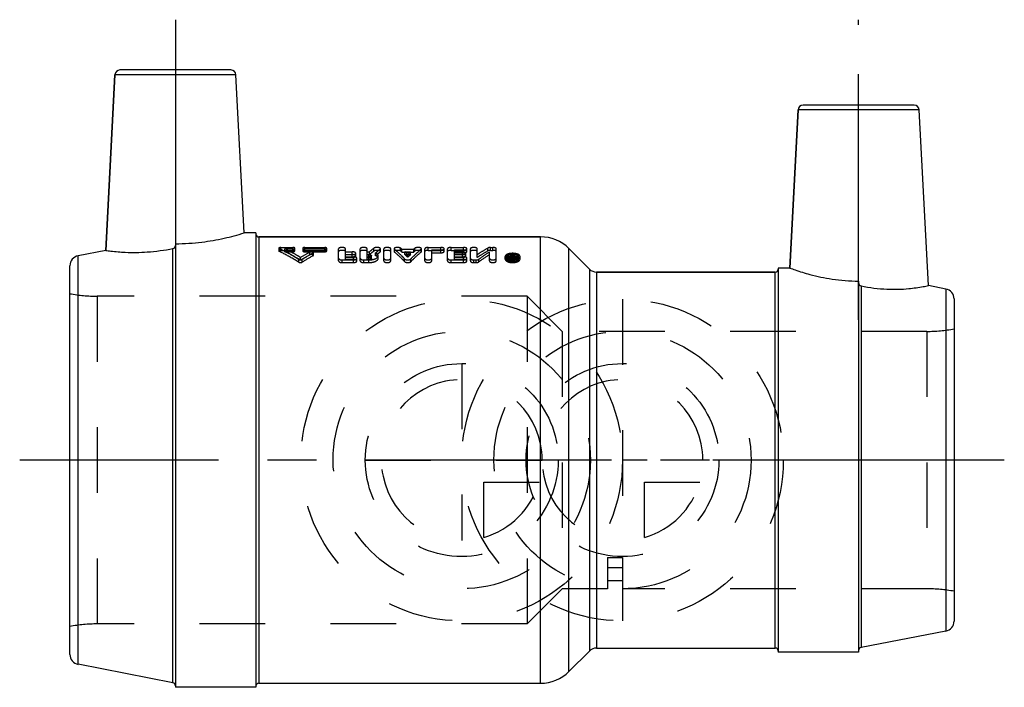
# Model space of a CAD drawing. Header units: millimetres. Extents: x 451 to 549, y 469.3 to 535.7.
import ezdxf

# ---------------------------------------------------------------- set-up
doc = ezdxf.new("R2010")
doc.units = ezdxf.units.MM
doc.header["$LTSCALE"] = 65.185185
doc.linetypes.add('CENTER', pattern=[0.6, 0.375, -0.075, 0.075, -0.075])
doc.linetypes.add('HIDDEN', pattern=[0.2, 0.1, -0.1])
for name, color, linetype in [('KOERPER', 7, 'CONTINUOUS'), ('KONST.EL_MIT_GEO', 7, 'CONTINUOUS'), ('KURVEN', 7, 'CONTINUOUS'), ('L1', 7, 'CONTINUOUS')]:
    doc.layers.add(name, color=color, linetype=linetype)

msp = doc.modelspace()

# ---------------------------------------------------------------- linework, layer by layer
at = {"layer": 'KOERPER', "color": 7, "linetype": 'Continuous'}
for p, q in [((459.559, 512.751), (460.475, 530.226)), ((473.349, 514.5), (472.525, 530.226)), ((527.651, 511), (528.475, 526.726)), ((541.441, 509.251), (540.525, 526.726)), ((474.5, 514.5), (473.349, 514.5)), ((474.5, 514.5), (474.5, 469.3)), ((474.8, 514.1), (502.843, 514.1)), ((466.257, 469.747), (466.257, 512.942)), ((466.5, 513.419), (466.5, 469.3)), ((505.672, 512.928), (507.707, 510.893)), ((508.414, 510.6), (526.2, 510.6)), ((527.651, 511), (526.5, 511)), ((526.5, 511), (526.5, 472.8)), ((534.5, 509.704), (534.5, 472.8)), ((534.743, 509.214), (534.743, 473.247)), ((505.672, 470.872), (507.707, 472.907)), ((508.414, 473.2), (526.2, 473.2)), ((534.5, 472.8), (526.5, 472.8)), ((474.8, 469.7), (502.843, 469.7)), ((474.5, 469.3), (466.5, 469.3))]:
    msp.add_line(p, q, dxfattribs=at)
for points, knots in [([(466.5, 513.419), (467.382, 513.419), (469.014, 513.522), (471.3, 513.925), (472.691, 514.297), (473.349, 514.5)], [0, 0, 0, 0, 0.380134, 0.702948, 1, 1, 1, 1]), ([(459.559, 512.751), (459.727, 512.727), (460.375, 512.644), (461.75, 512.534), (463.828, 512.562), (465.409, 512.776), (466.257, 512.942)], [0, 0, 0, 0, 0.075655, 0.290868, 0.614712, 1, 1, 1, 1]), ([(466.257, 512.942), (466.326, 512.956), (466.456, 513.041), (466.5, 513.186), (466.5, 513.256)], [0, 0, 0, 0, 0.498984, 1, 1, 1, 1]), ([(527.651, 511), (527.825, 510.937), (528.483, 510.704), (529.87, 510.278), (531.977, 509.83), (533.616, 509.704), (534.5, 509.704)], [0, 0, 0, 0, 0.079213, 0.299075, 0.621229, 1, 1, 1, 1]), ([(534.5, 509.536), (534.5, 509.465), (534.543, 509.318), (534.673, 509.228), (534.743, 509.214)], [0, 0, 0, 0, 0.501417, 1, 1, 1, 1]), ([(534.743, 509.214), (535.591, 509.045), (537.178, 508.847), (539.259, 508.901), (540.63, 509.09), (541.273, 509.216), (541.441, 509.251)], [0, 0, 0, 0, 0.384928, 0.708246, 0.923811, 1, 1, 1, 1])]:
    msp.add_open_spline(points, degree=3, knots=knots, dxfattribs=at)
at = {"layer": 'KONST.EL_MIT_GEO', "color": 7, "linetype": 'Continuous'}
for p, q in [((460.475, 530.226), (459.559, 512.751)), ((472.525, 530.226), (460.475, 530.226)), ((472.026, 530.7), (460.974, 530.7)), ((528.475, 526.726), (527.651, 511)), ((540.525, 526.726), (528.475, 526.726)), ((540.026, 527.2), (528.974, 527.2)), ((474.8, 514.1), (474.8, 469.7)), ((502.843, 514.1), (474.8, 514.1)), ((502.843, 469.7), (502.843, 514.1)), ((459.559, 512.751), (456.809, 512.216)), ((505.672, 470.872), (505.672, 512.928)), ((507.707, 510.893), (505.672, 512.928)), ((456.809, 471.584), (456.809, 512.216)), ((456, 472.565), (456, 511.235)), ((507.707, 510.893), (507.707, 472.907)), ((508.414, 510.6), (508.414, 473.2)), ((526.2, 510.6), (508.414, 510.6)), ((526.2, 473.2), (526.2, 510.6)), ((543.191, 508.911), (541.441, 509.251)), ((543.191, 508.911), (543.191, 474.889)), ((544, 507.929), (544, 475.871)), ((543.191, 474.889), (534.743, 473.247)), ((466.257, 469.747), (456.809, 471.584))]:
    msp.add_line(p, q, dxfattribs=at)
at = {"layer": 'KONST.EL_MIT_GEO', "color": 8, "linetype": 'HIDDEN'}
for p, q in [((474.5, 514.4), (474.5, 469.4)), ((466.5, 513.256), (466.5, 469.497)), ((476.8, 512.974), (476.8, 512.693)), ((476.839, 512.651), (476.839, 512.931)), ((476.998, 512.761), (476.998, 513.043)), ((476.998, 513.043), (478.187, 513.043)), ((476.998, 512.761), (478.187, 512.761)), ((477.393, 512.622), (477.393, 512.902)), ((477.393, 512.902), (478.187, 512.902)), ((477.393, 512.622), (478.187, 512.622)), ((478.187, 512.622), (478.187, 513.043)), ((478.385, 512.692), (478.385, 512.973)), ((479.177, 512.974), (479.177, 512.693)), ((479.375, 512.622), (479.375, 513.043)), ((479.375, 513.043), (481.357, 513.043)), ((479.375, 512.902), (481.357, 512.902)), ((479.375, 512.761), (481.357, 512.761)), ((479.375, 512.622), (481.357, 512.622)), ((479.873, 512.308), (479.873, 512.584)), ((481.357, 512.622), (481.357, 513.043)), ((481.555, 512.692), (481.555, 512.973)), ((482.747, 511.701), (482.747, 512.923)), ((483.426, 512.336), (483.426, 512.923)), ((483.426, 512.612), (484.105, 512.612)), ((484.105, 512.336), (484.105, 512.612)), ((484.897, 511.701), (484.897, 512.923)), ((485.577, 512.336), (485.577, 512.923)), ((485.577, 512.612), (485.809, 512.612)), ((485.809, 512.336), (485.809, 512.612)), ((486.258, 512.693), (486.258, 512.974)), ((486.874, 512.591), (486.874, 512.871)), ((486.906, 512.642), (486.906, 512.923)), ((487.245, 511.701), (487.245, 512.923)), ((487.925, 511.701), (487.925, 512.923)), ((488.264, 512.922), (488.264, 512.642)), ((488.293, 512.593), (488.293, 512.873)), ((488.915, 512.691), (488.915, 512.972)), ((489.037, 512.592), (489.037, 512.871)), ((489.037, 512.871), (490.213, 512.871)), ((489.037, 512.592), (490.213, 512.592)), ((489.336, 512.336), (489.336, 512.612)), ((489.336, 512.612), (489.914, 512.612)), ((489.914, 512.336), (489.914, 512.612)), ((490.213, 512.592), (490.213, 512.871)), ((490.335, 512.691), (490.335, 512.972)), ((490.957, 512.593), (490.957, 512.873)), ((490.986, 512.642), (490.986, 512.922)), ((491.326, 511.701), (491.326, 512.923)), ((491.665, 512.761), (491.665, 513.043)), ((491.665, 513.043), (492.91, 513.043)), ((491.665, 512.761), (492.91, 512.761)), ((492.005, 511.701), (492.005, 512.798)), ((492.005, 512.798), (492.91, 512.798)), ((492.91, 512.519), (492.91, 513.043)), ((493.25, 512.643), (493.25, 512.923)), ((493.59, 511.701), (493.59, 512.923)), ((493.929, 512.761), (493.929, 513.043)), ((493.929, 513.043), (495.175, 513.043)), ((493.929, 512.761), (495.175, 512.761)), ((494.269, 512.336), (494.269, 512.798)), ((494.269, 512.798), (495.175, 512.798)), ((494.269, 512.612), (495.061, 512.612)), ((495.061, 512.336), (495.061, 512.612)), ((495.175, 512.519), (495.175, 513.043)), ((495.514, 512.643), (495.514, 512.923)), ((495.854, 511.701), (495.854, 512.923)), ((496.533, 512.061), (496.533, 512.923)), ((497.582, 512.706), (497.582, 512.987)), ((497.757, 511.701), (497.757, 512.611)), ((497.87, 512.761), (497.87, 513.043)), ((497.87, 513.043), (498.096, 513.043)), ((497.87, 512.761), (498.096, 512.761)), ((498.096, 512.761), (498.096, 513.043)), ((498.436, 511.701), (498.436, 512.923)), ((478.784, 511.582), (478.784, 511.847)), ((478.945, 511.785), (478.945, 512.054)), ((479.107, 511.582), (479.107, 511.848)), ((480.191, 512.213), (480.191, 512.488)), ((480.23, 512.261), (480.23, 512.536)), ((483.086, 511.544), (483.086, 511.809)), ((483.086, 511.809), (484.218, 511.809)), ((483.426, 512.336), (484.105, 512.336)), ((483.426, 511.853), (483.426, 512.333)), ((483.426, 512.333), (484.105, 512.333)), ((483.426, 512.123), (484.218, 512.123)), ((483.426, 512.06), (484.105, 512.06)), ((483.426, 511.853), (484.218, 511.853)), ((484.105, 512.06), (484.105, 512.333)), ((484.218, 511.853), (484.218, 512.123)), ((484.218, 511.544), (484.218, 511.809)), ((484.445, 512.2), (484.445, 512.475)), ((484.558, 511.701), (484.558, 511.969)), ((485.237, 511.544), (485.237, 511.809)), ((485.237, 511.809), (485.765, 511.809)), ((485.577, 512.336), (485.809, 512.336)), ((485.577, 511.853), (485.577, 512.333)), ((485.577, 512.333), (485.765, 512.333)), ((485.577, 512.123), (485.764, 512.123)), ((485.577, 512.06), (485.765, 512.06)), ((485.577, 511.853), (485.765, 511.853)), ((485.765, 511.853), (485.765, 512.333)), ((485.765, 511.544), (485.765, 511.809)), ((486.005, 511.958), (486.005, 512.229)), ((486.427, 512.224), (486.427, 512.499)), ((486.685, 511.958), (486.685, 512.229)), ((489.314, 511.638), (489.314, 511.905)), ((489.336, 512.336), (489.914, 512.336)), ((489.625, 512.07), (489.625, 512.342)), ((489.936, 511.638), (489.936, 511.905)), ((492.005, 512.519), (492.91, 512.519)), ((493.929, 511.544), (493.929, 511.809)), ((493.929, 511.809), (495.175, 511.809)), ((494.269, 512.519), (495.175, 512.519)), ((494.269, 512.336), (495.061, 512.336)), ((494.269, 511.853), (494.269, 512.333)), ((494.269, 512.333), (495.061, 512.333)), ((494.269, 512.123), (495.175, 512.123)), ((494.269, 512.06), (495.061, 512.06)), ((494.269, 511.853), (495.175, 511.853)), ((495.061, 512.06), (495.061, 512.333)), ((495.175, 511.853), (495.175, 512.123)), ((495.175, 511.544), (495.175, 511.809)), ((495.401, 512.2), (495.401, 512.475)), ((495.514, 511.701), (495.514, 511.969)), ((496.193, 511.544), (496.193, 511.809)), ((496.193, 511.809), (496.42, 511.809)), ((496.42, 511.544), (496.42, 511.809)), ((496.708, 511.618), (496.708, 511.885)), ((499.327, 511.878), (499.327, 512.148)), ((499.497, 511.878), (499.497, 512.148)), ((499.893, 511.701), (499.893, 512.321)), ((499.893, 512.321), (500.006, 512.321)), ((499.893, 512.049), (500.006, 512.049)), ((499.893, 511.969), (500.06, 511.969)), ((499.893, 511.701), (500.06, 511.701)), ((499.95, 511.753), (499.95, 512.127)), ((499.95, 512.127), (500.06, 512.127)), ((499.95, 512.021), (500.06, 512.021)), ((499.95, 511.857), (500.06, 511.857)), ((499.95, 511.753), (500.06, 511.753)), ((500.006, 511.907), (500.006, 512.321)), ((500.006, 512.177), (500.041, 512.177)), ((500.006, 511.907), (500.041, 511.907)), ((500.041, 511.907), (500.041, 512.177)), ((500.06, 511.701), (500.06, 512.127)), ((500.115, 512.049), (500.115, 512.321)), ((500.115, 512.321), (500.231, 512.321)), ((500.115, 512.049), (500.231, 512.049)), ((500.119, 511.779), (500.119, 512.1)), ((500.151, 511.895), (500.151, 512.166)), ((500.233, 511.779), (500.231, 512.321)), ((500.63, 511.878), (500.63, 512.148)), ((500.8, 511.878), (500.8, 512.148)), ((483.086, 511.544), (484.218, 511.544)), ((485.237, 511.544), (485.765, 511.544)), ((493.929, 511.544), (495.175, 511.544)), ((496.193, 511.544), (496.42, 511.544)), ((526.5, 510.9), (526.5, 472.9)), ((534.5, 509.536), (534.5, 472.953)), ((458.727, 508.2), (458.727, 475.6)), ((501.5, 508.2), (458.727, 508.2)), ((501.5, 508.2), (501.5, 475.6)), ((505, 504.7), (501.5, 508.2)), ((505, 504.7), (505, 479.1)), ((541.273, 504.7), (505, 504.7)), ((541.273, 504.7), (541.273, 479.1)), ((509.5, 482.197), (511, 482.197)), ((509.5, 482.197), (509.5, 479.1)), ((511, 482.197), (511, 479.1)), ((509.5, 481.2), (511, 481.2)), ((509.5, 479.917), (511, 479.917)), ((505, 479.1), (501.5, 475.6)), ((509.5, 479.1), (505, 479.1)), ((541.273, 479.1), (511, 479.1)), ((501.5, 475.6), (458.727, 475.6))]:
    msp.add_line(p, q, dxfattribs=at)
at = {"layer": 'KONST.EL_MIT_GEO', "color": 7, "linetype": 'Continuous'}
for centre, radius, start, end in [((460.974, 530.2), 0.5, 90, 177), ((472.026, 530.2), 0.5, 3, 90), ((528.974, 526.7), 0.5, 90, 177), ((540.026, 526.7), 0.5, 3, 90), ((474.8, 514.4), 0.3, 186.85596, 270), ((502.843, 510.1), 4, 45, 90), ((457, 511.235), 1, 101, 180), ((508.414, 511.6), 1, 225, 270), ((526.2, 510.9), 0.3, 270, 360), ((543, 507.929), 1, 0, 79), ((543, 475.871), 1, 281, 360), ((457, 472.565), 1, 180, 259), ((508.414, 472.2), 1, 90, 135), ((526.2, 472.9), 0.3, 0, 90), ((534.8, 472.953), 0.3, 101, 180), ((502.843, 473.7), 4, 270, 315), ((466.2, 469.453), 0.3, 0, 79), ((474.8, 469.4), 0.3, 90, 173.14404)]:
    msp.add_arc(centre, radius, start, end, dxfattribs=at)
at = {"layer": 'KONST.EL_MIT_GEO', "color": 8, "linetype": 'HIDDEN'}
for centre, radius, start, end in [((474.8, 514.4), 0.3, 180, 186.85596), ((489.212, 495.142), 19.785, 118.16465, 121.25957), ((492.829, 504.36), 10.834, 127.33529, 130.38969), ((492.757, 504.058), 10.807, 126.9643, 130.01028), ((493.839, 504.045), 11.242, 128.2794, 131.24385), ((493.759, 503.748), 11.207, 127.90522, 130.86271), ((482.774, 505.369), 9.773, 50.14437, 51.07324), ((482.84, 505.068), 9.747, 50.52232, 51.44868), ((481.595, 504.028), 11.559, 45.99629, 47.95573), ((497.655, 504.028), 11.559, 132.04427, 134.00371), ((496.476, 505.369), 9.773, 128.92676, 129.85563), ((496.41, 505.068), 9.747, 128.55132, 129.47768), ((489.147, 494.753), 19.854, 117.8451, 120.91925), ((489.935, 494.75), 20.238, 118.7817, 122.34697), ((489.863, 494.368), 20.298, 118.45737, 122), ((481.693, 503.746), 11.497, 46.38061, 48.33828), ((497.557, 503.746), 11.497, 131.66172, 133.61939), ((506.47, 498.462), 16.382, 122.13207, 126.57691), ((500.063, 513.089), 1.199, 267.24091, 272.67714), ((511.017, 506.665), 12.282, 152.99648, 153.33328), ((510.567, 506.55), 11.81, 152.25301, 153.02745), ((500.06, 512.146), 0.125, 269.95091, 274.8344), ((510.749, 506.801), 11.982, 152.82459, 152.99579), ((510.529, 506.914), 11.734, 152.56448, 152.82489), ((500.065, 513.071), 1.181, 272.66778, 275.65462), ((510.939, 506.763), 12.065, 152.56949, 153.39736), ((500.089, 511.938), 0.236, 70.5915, 74.69271), ((510.713, 506.534), 11.845, 152.25379, 153.08815), ((500.071, 513.011), 1.121, 275.64929, 278.3215), ((500.082, 512.932), 1.041, 278.31568, 281.62375), ((458.727, 523.2), 15, 259.52469, 270), ((541.273, 519.7), 15, 270, 280.47531), ((541.273, 464.1), 15, 79.52469, 90), ((458.727, 460.6), 15, 90, 100.47531), ((474.8, 469.4), 0.3, 173.14404, 180)]:
    msp.add_arc(centre, radius, start, end, dxfattribs=at)
for points, knots in [([(476.998, 513.043), (476.951, 513.043), (476.887, 513.04), (476.8, 512.999), (476.8, 512.974)], [0, 0, 0, 0, 0.651998, 1, 1, 1, 1]), ([(476.8, 512.974), (476.8, 512.97), (476.805, 512.95), (476.825, 512.938), (476.839, 512.931)], [0, 0, 0, 0, 0.192668, 1, 1, 1, 1]), ([(476.998, 512.761), (476.951, 512.761), (476.887, 512.758), (476.8, 512.718), (476.8, 512.693)], [0, 0, 0, 0, 0.651987, 1, 1, 1, 1]), ([(476.8, 512.693), (476.8, 512.689), (476.805, 512.669), (476.825, 512.658), (476.839, 512.651)], [0, 0, 0, 0, 0.193231, 1, 1, 1, 1]), ([(478.784, 511.847), (478.624, 511.949), (477.991, 512.337), (477.337, 512.691), (476.839, 512.931)], [0, 0, 0, 0, 0.255568, 1, 1, 1, 1]), ([(478.784, 511.582), (478.624, 511.682), (477.991, 512.065), (477.337, 512.414), (476.839, 512.651)], [0, 0, 0, 0, 0.254867, 1, 1, 1, 1]), ([(478.945, 512.054), (478.817, 512.132), (478.31, 512.432), (477.789, 512.71), (477.393, 512.902)], [0, 0, 0, 0, 0.254421, 1, 1, 1, 1]), ([(478.945, 511.785), (478.817, 511.862), (478.31, 512.159), (477.789, 512.432), (477.393, 512.622)], [0, 0, 0, 0, 0.253911, 1, 1, 1, 1]), ([(478.385, 512.973), (478.385, 512.998), (478.327, 513.026), (478.261, 513.039), (478.212, 513.043), (478.187, 513.043)], [0, 0, 0, 0, 0.345758, 0.649273, 1, 1, 1, 1]), ([(478.187, 512.902), (478.234, 512.902), (478.298, 512.907), (478.385, 512.948), (478.385, 512.973)], [0, 0, 0, 0, 0.650074, 1, 1, 1, 1]), ([(478.385, 512.692), (478.385, 512.717), (478.327, 512.745), (478.261, 512.758), (478.212, 512.761), (478.187, 512.761)], [0, 0, 0, 0, 0.347155, 0.651001, 1, 1, 1, 1]), ([(478.187, 512.622), (478.234, 512.622), (478.299, 512.63), (478.366, 512.658), (478.385, 512.682), (478.385, 512.692)], [0, 0, 0, 0, 0.6402, 0.862198, 1, 1, 1, 1]), ([(479.375, 513.043), (479.328, 513.043), (479.264, 513.039), (479.177, 512.999), (479.177, 512.974)], [0, 0, 0, 0, 0.651493, 1, 1, 1, 1]), ([(479.177, 512.974), (479.177, 512.949), (479.235, 512.92), (479.301, 512.906), (479.35, 512.902), (479.375, 512.902)], [0, 0, 0, 0, 0.347133, 0.650307, 1, 1, 1, 1]), ([(479.375, 512.761), (479.328, 512.761), (479.264, 512.754), (479.196, 512.727), (479.177, 512.703), (479.177, 512.693)], [0, 0, 0, 0, 0.641427, 0.862783, 1, 1, 1, 1]), ([(479.177, 512.693), (479.177, 512.668), (479.264, 512.626), (479.328, 512.622), (479.375, 512.622)], [0, 0, 0, 0, 0.349282, 1, 1, 1, 1]), ([(480.23, 512.536), (480.23, 512.556), (480.197, 512.585), (480.148, 512.602), (480.073, 512.617), (479.979, 512.617), (479.904, 512.6), (479.873, 512.584)], [0, 0, 0, 0, 0.152891, 0.273176, 0.417537, 0.733287, 1, 1, 1, 1]), ([(481.555, 512.973), (481.555, 512.998), (481.497, 513.026), (481.431, 513.039), (481.382, 513.043), (481.357, 513.043)], [0, 0, 0, 0, 0.345758, 0.649273, 1, 1, 1, 1]), ([(481.357, 512.902), (481.404, 512.902), (481.468, 512.907), (481.555, 512.948), (481.555, 512.973)], [0, 0, 0, 0, 0.650074, 1, 1, 1, 1]), ([(481.555, 512.692), (481.555, 512.717), (481.496, 512.745), (481.431, 512.758), (481.382, 512.761), (481.357, 512.761)], [0, 0, 0, 0, 0.347155, 0.651001, 1, 1, 1, 1]), ([(481.357, 512.622), (481.404, 512.622), (481.469, 512.63), (481.536, 512.658), (481.555, 512.682), (481.555, 512.692)], [0, 0, 0, 0, 0.6402, 0.862198, 1, 1, 1, 1]), ([(483.426, 512.923), (483.426, 512.941), (483.395, 512.982), (483.318, 513.014), (483.211, 513.038), (483.086, 513.046), (482.961, 513.038), (482.854, 513.014), (482.777, 512.982), (482.746, 512.941), (482.747, 512.923)], [0, 0, 0, 0, 0.06962, 0.17858, 0.327604, 0.500015, 0.672427, 0.821438, 0.930383, 1, 1, 1, 1]), ([(483.426, 512.643), (483.426, 512.66), (483.395, 512.701), (483.318, 512.733), (483.211, 512.756), (483.086, 512.764), (482.961, 512.756), (482.855, 512.733), (482.778, 512.701), (482.747, 512.66), (482.747, 512.643)], [0, 0, 0, 0, 0.069468, 0.179044, 0.328136, 0.499938, 0.67195, 0.820884, 0.930673, 1, 1, 1, 1]), ([(484.445, 512.475), (484.445, 512.521), (484.35, 512.578), (484.232, 512.605), (484.149, 512.612), (484.105, 512.612)], [0, 0, 0, 0, 0.360498, 0.657952, 1, 1, 1, 1]), ([(485.577, 512.923), (485.577, 512.941), (485.546, 512.982), (485.469, 513.014), (485.362, 513.038), (485.237, 513.046), (485.112, 513.038), (485.005, 513.014), (484.928, 512.982), (484.897, 512.941), (484.897, 512.923)], [0, 0, 0, 0, 0.06962, 0.17858, 0.327604, 0.500015, 0.672427, 0.821438, 0.930383, 1, 1, 1, 1]), ([(485.577, 512.643), (485.577, 512.66), (485.545, 512.701), (485.469, 512.733), (485.362, 512.756), (485.237, 512.764), (485.112, 512.756), (485.005, 512.733), (484.929, 512.701), (484.897, 512.66), (484.897, 512.643)], [0, 0, 0, 0, 0.069468, 0.179044, 0.328136, 0.499938, 0.67195, 0.820884, 0.930673, 1, 1, 1, 1]), ([(486.906, 512.923), (486.906, 512.958), (486.835, 513.003), (486.743, 513.028), (486.638, 513.043), (486.528, 513.044), (486.421, 513.034), (486.33, 513.013), (486.278, 512.989), (486.258, 512.974)], [0, 0, 0, 0, 0.151427, 0.279639, 0.433658, 0.598784, 0.757922, 0.895371, 1, 1, 1, 1]), ([(486.906, 512.642), (486.906, 512.677), (486.834, 512.722), (486.742, 512.746), (486.637, 512.761), (486.527, 512.762), (486.42, 512.752), (486.33, 512.731), (486.278, 512.708), (486.258, 512.693)], [0, 0, 0, 0, 0.151771, 0.28084, 0.434112, 0.599459, 0.757355, 0.895445, 1, 1, 1, 1]), ([(486.874, 512.871), (486.879, 512.874), (486.894, 512.888), (486.906, 512.908), (486.906, 512.923)], [0, 0, 0, 0, 0.299605, 1, 1, 1, 1]), ([(486.874, 512.591), (486.879, 512.595), (486.894, 512.608), (486.906, 512.628), (486.906, 512.642)], [0, 0, 0, 0, 0.307368, 1, 1, 1, 1]), ([(487.925, 512.923), (487.925, 512.941), (487.894, 512.982), (487.817, 513.014), (487.71, 513.038), (487.585, 513.046), (487.46, 513.038), (487.353, 513.014), (487.276, 512.982), (487.245, 512.941), (487.245, 512.923)], [0, 0, 0, 0, 0.06962, 0.17858, 0.327604, 0.500015, 0.672427, 0.821438, 0.930383, 1, 1, 1, 1]), ([(487.925, 512.643), (487.925, 512.66), (487.893, 512.701), (487.817, 512.733), (487.71, 512.756), (487.585, 512.764), (487.46, 512.756), (487.353, 512.733), (487.277, 512.701), (487.245, 512.66), (487.245, 512.643)], [0, 0, 0, 0, 0.069468, 0.179044, 0.328136, 0.499938, 0.67195, 0.820884, 0.930673, 1, 1, 1, 1]), ([(488.915, 512.972), (488.896, 512.987), (488.845, 513.011), (488.754, 513.033), (488.647, 513.044), (488.535, 513.043), (488.429, 513.028), (488.337, 513.004), (488.264, 512.958), (488.264, 512.922)], [0, 0, 0, 0, 0.102782, 0.239143, 0.398124, 0.563818, 0.718768, 0.847908, 1, 1, 1, 1]), ([(488.264, 512.922), (488.264, 512.918), (488.267, 512.899), (488.281, 512.883), (488.293, 512.873)], [0, 0, 0, 0, 0.218913, 1, 1, 1, 1]), ([(488.915, 512.691), (488.896, 512.706), (488.844, 512.73), (488.754, 512.752), (488.647, 512.762), (488.536, 512.761), (488.43, 512.747), (488.338, 512.723), (488.264, 512.678), (488.264, 512.642)], [0, 0, 0, 0, 0.102955, 0.239525, 0.397483, 0.563187, 0.717277, 0.847512, 1, 1, 1, 1]), ([(488.264, 512.642), (488.264, 512.638), (488.267, 512.619), (488.281, 512.603), (488.293, 512.593)], [0, 0, 0, 0, 0.217006, 1, 1, 1, 1]), ([(489.314, 511.905), (489.231, 511.994), (488.905, 512.331), (488.56, 512.651), (488.293, 512.873)], [0, 0, 0, 0, 0.26016, 1, 1, 1, 1]), ([(489.314, 511.638), (489.231, 511.726), (488.904, 512.059), (488.56, 512.374), (488.293, 512.593)], [0, 0, 0, 0, 0.259819, 1, 1, 1, 1]), ([(489.936, 511.905), (490.02, 511.994), (490.346, 512.331), (490.691, 512.651), (490.957, 512.873)], [0, 0, 0, 0, 0.26016, 1, 1, 1, 1]), ([(489.936, 511.638), (490.02, 511.726), (490.346, 512.059), (490.691, 512.374), (490.957, 512.593)], [0, 0, 0, 0, 0.259819, 1, 1, 1, 1]), ([(490.986, 512.922), (490.986, 512.958), (490.914, 513.004), (490.821, 513.028), (490.715, 513.043), (490.603, 513.044), (490.496, 513.033), (490.406, 513.011), (490.354, 512.987), (490.335, 512.972)], [0, 0, 0, 0, 0.152222, 0.281391, 0.436349, 0.602011, 0.760938, 0.897252, 1, 1, 1, 1]), ([(490.986, 512.642), (490.986, 512.678), (490.912, 512.723), (490.82, 512.747), (490.714, 512.761), (490.603, 512.762), (490.496, 512.751), (490.406, 512.73), (490.354, 512.706), (490.335, 512.691)], [0, 0, 0, 0, 0.152545, 0.282615, 0.436747, 0.602641, 0.760336, 0.897324, 1, 1, 1, 1]), ([(490.957, 512.873), (490.962, 512.877), (490.976, 512.89), (490.986, 512.909), (490.986, 512.922)], [0, 0, 0, 0, 0.296247, 1, 1, 1, 1]), ([(490.957, 512.593), (490.962, 512.597), (490.976, 512.61), (490.986, 512.629), (490.986, 512.642)], [0, 0, 0, 0, 0.304111, 1, 1, 1, 1]), ([(491.665, 513.043), (491.621, 513.043), (491.54, 513.038), (491.433, 513.014), (491.356, 512.982), (491.325, 512.941), (491.326, 512.923)], [0, 0, 0, 0, 0.34489, 0.642862, 0.860779, 1, 1, 1, 1]), ([(491.665, 512.761), (491.622, 512.761), (491.541, 512.756), (491.434, 512.733), (491.357, 512.701), (491.326, 512.66), (491.326, 512.643)], [0, 0, 0, 0, 0.343168, 0.641822, 0.861118, 1, 1, 1, 1]), ([(493.25, 512.923), (493.25, 512.941), (493.219, 512.982), (493.143, 513.014), (493.036, 513.038), (492.954, 513.043), (492.91, 513.043)], [0, 0, 0, 0, 0.139192, 0.357128, 0.655098, 1, 1, 1, 1]), ([(492.91, 512.798), (492.954, 512.798), (493.036, 512.803), (493.143, 512.829), (493.22, 512.863), (493.25, 512.905), (493.25, 512.923)], [0, 0, 0, 0, 0.343352, 0.640902, 0.859884, 1, 1, 1, 1]), ([(493.25, 512.643), (493.25, 512.66), (493.219, 512.701), (493.142, 512.733), (493.035, 512.756), (492.954, 512.761), (492.91, 512.761)], [0, 0, 0, 0, 0.139592, 0.357744, 0.657504, 1, 1, 1, 1]), ([(492.91, 512.519), (492.954, 512.519), (493.035, 512.524), (493.142, 512.55), (493.219, 512.583), (493.25, 512.625), (493.25, 512.643)], [0, 0, 0, 0, 0.341556, 0.640093, 0.859662, 1, 1, 1, 1]), ([(493.929, 513.043), (493.886, 513.043), (493.804, 513.038), (493.697, 513.014), (493.62, 512.982), (493.59, 512.941), (493.59, 512.923)], [0, 0, 0, 0, 0.34489, 0.642862, 0.860779, 1, 1, 1, 1]), ([(493.929, 512.761), (493.886, 512.761), (493.805, 512.756), (493.698, 512.733), (493.621, 512.701), (493.59, 512.66), (493.59, 512.643)], [0, 0, 0, 0, 0.343168, 0.641822, 0.861118, 1, 1, 1, 1]), ([(495.401, 512.475), (495.401, 512.521), (495.306, 512.578), (495.189, 512.605), (495.105, 512.612), (495.061, 512.612)], [0, 0, 0, 0, 0.360498, 0.657952, 1, 1, 1, 1]), ([(495.514, 512.923), (495.514, 512.941), (495.484, 512.982), (495.407, 513.014), (495.3, 513.038), (495.218, 513.043), (495.175, 513.043)], [0, 0, 0, 0, 0.139192, 0.357128, 0.655098, 1, 1, 1, 1]), ([(495.175, 512.798), (495.218, 512.798), (495.3, 512.803), (495.407, 512.829), (495.484, 512.863), (495.514, 512.905), (495.514, 512.923)], [0, 0, 0, 0, 0.343352, 0.640902, 0.859884, 1, 1, 1, 1]), ([(495.514, 512.643), (495.514, 512.66), (495.483, 512.701), (495.406, 512.733), (495.299, 512.756), (495.218, 512.761), (495.175, 512.761)], [0, 0, 0, 0, 0.139592, 0.357744, 0.657504, 1, 1, 1, 1]), ([(495.175, 512.519), (495.218, 512.519), (495.299, 512.524), (495.406, 512.55), (495.483, 512.583), (495.514, 512.625), (495.514, 512.643)], [0, 0, 0, 0, 0.341556, 0.640093, 0.859662, 1, 1, 1, 1]), ([(496.533, 512.923), (496.533, 512.941), (496.502, 512.982), (496.426, 513.014), (496.319, 513.038), (496.193, 513.046), (496.068, 513.038), (495.961, 513.014), (495.885, 512.982), (495.854, 512.941), (495.854, 512.923)], [0, 0, 0, 0, 0.06962, 0.17858, 0.327604, 0.500015, 0.672427, 0.821438, 0.930383, 1, 1, 1, 1]), ([(496.533, 512.643), (496.533, 512.66), (496.502, 512.701), (496.425, 512.733), (496.318, 512.756), (496.193, 512.764), (496.069, 512.756), (495.962, 512.733), (495.885, 512.701), (495.854, 512.66), (495.854, 512.643)], [0, 0, 0, 0, 0.069468, 0.179044, 0.328136, 0.499938, 0.67195, 0.820884, 0.930673, 1, 1, 1, 1]), ([(496.533, 512.333), (496.62, 512.392), (496.963, 512.621), (497.315, 512.836), (497.582, 512.987)], [0, 0, 0, 0, 0.254682, 1, 1, 1, 1]), ([(496.533, 512.061), (496.62, 512.119), (496.963, 512.345), (497.315, 512.557), (497.582, 512.706)], [0, 0, 0, 0, 0.25442, 1, 1, 1, 1]), ([(496.708, 511.885), (496.795, 511.95), (497.137, 512.202), (497.489, 512.442), (497.757, 512.611)], [0, 0, 0, 0, 0.254693, 1, 1, 1, 1]), ([(497.87, 513.043), (497.815, 513.043), (497.717, 513.035), (497.62, 513.008), (497.582, 512.987)], [0, 0, 0, 0, 0.561162, 1, 1, 1, 1]), ([(497.87, 512.761), (497.815, 512.761), (497.717, 512.753), (497.62, 512.727), (497.582, 512.706)], [0, 0, 0, 0, 0.558229, 1, 1, 1, 1]), ([(498.436, 512.923), (498.436, 512.941), (498.405, 512.982), (498.329, 513.014), (498.222, 513.038), (498.14, 513.043), (498.096, 513.043)], [0, 0, 0, 0, 0.139222, 0.35715, 0.65512, 1, 1, 1, 1]), ([(498.436, 512.643), (498.436, 512.66), (498.405, 512.701), (498.328, 512.733), (498.221, 512.756), (498.14, 512.761), (498.096, 512.761)], [0, 0, 0, 0, 0.138978, 0.357678, 0.657051, 1, 1, 1, 1]), ([(478.784, 511.847), (478.831, 511.818), (478.945, 511.801), (479.06, 511.818), (479.107, 511.848)], [0, 0, 0, 0, 0.500238, 1, 1, 1, 1]), ([(478.784, 511.582), (478.831, 511.552), (478.945, 511.535), (479.06, 511.552), (479.107, 511.582)], [0, 0, 0, 0, 0.500925, 1, 1, 1, 1]), ([(480.23, 512.261), (480.23, 512.281), (480.196, 512.309), (480.147, 512.326), (480.072, 512.341), (479.979, 512.34), (479.904, 512.324), (479.873, 512.308)], [0, 0, 0, 0, 0.154407, 0.274392, 0.419995, 0.733802, 1, 1, 1, 1]), ([(480.191, 512.488), (480.197, 512.491), (480.214, 512.502), (480.23, 512.522), (480.23, 512.536)], [0, 0, 0, 0, 0.316034, 1, 1, 1, 1]), ([(480.191, 512.213), (480.197, 512.217), (480.215, 512.227), (480.23, 512.247), (480.23, 512.261)], [0, 0, 0, 0, 0.327211, 1, 1, 1, 1]), ([(482.747, 511.969), (482.746, 511.919), (482.836, 511.851), (482.958, 511.818), (483.042, 511.809), (483.086, 511.809)], [0, 0, 0, 0, 0.375141, 0.667303, 1, 1, 1, 1]), ([(482.747, 511.701), (482.747, 511.651), (482.838, 511.584), (482.959, 511.552), (483.043, 511.544), (483.086, 511.544)], [0, 0, 0, 0, 0.377723, 0.67097, 1, 1, 1, 1]), ([(484.105, 512.333), (484.149, 512.333), (484.233, 512.34), (484.351, 512.369), (484.445, 512.428), (484.445, 512.475)], [0, 0, 0, 0, 0.340325, 0.63721, 1, 1, 1, 1]), ([(484.445, 512.2), (484.445, 512.247), (484.349, 512.303), (484.232, 512.329), (484.148, 512.336), (484.105, 512.336)], [0, 0, 0, 0, 0.361624, 0.660725, 1, 1, 1, 1]), ([(484.105, 512.06), (484.148, 512.06), (484.232, 512.068), (484.349, 512.096), (484.445, 512.154), (484.445, 512.2)], [0, 0, 0, 0, 0.337993, 0.635761, 1, 1, 1, 1]), ([(484.558, 511.969), (484.558, 512.017), (484.468, 512.084), (484.346, 512.115), (484.262, 512.123), (484.218, 512.123)], [0, 0, 0, 0, 0.372848, 0.665569, 1, 1, 1, 1]), ([(484.218, 511.809), (484.262, 511.809), (484.346, 511.818), (484.468, 511.851), (484.558, 511.919), (484.558, 511.969)], [0, 0, 0, 0, 0.332741, 0.624912, 1, 1, 1, 1]), ([(484.558, 511.701), (484.558, 511.75), (484.466, 511.816), (484.345, 511.845), (484.261, 511.853), (484.218, 511.853)], [0, 0, 0, 0, 0.375093, 0.669228, 1, 1, 1, 1]), ([(484.218, 511.544), (484.262, 511.544), (484.345, 511.552), (484.467, 511.584), (484.558, 511.651), (484.558, 511.701)], [0, 0, 0, 0, 0.329301, 0.622149, 1, 1, 1, 1]), ([(484.897, 511.969), (484.897, 511.919), (484.987, 511.851), (485.109, 511.818), (485.193, 511.809), (485.237, 511.809)], [0, 0, 0, 0, 0.375141, 0.667303, 1, 1, 1, 1]), ([(484.897, 511.701), (484.897, 511.651), (484.989, 511.584), (485.11, 511.552), (485.194, 511.544), (485.237, 511.544)], [0, 0, 0, 0, 0.377723, 0.67097, 1, 1, 1, 1]), ([(486.005, 512.229), (486.005, 512.195), (485.94, 512.15), (485.855, 512.128), (485.795, 512.123), (485.764, 512.123)], [0, 0, 0, 0, 0.369127, 0.663647, 1, 1, 1, 1]), ([(485.765, 512.333), (485.796, 512.333), (485.855, 512.327), (485.94, 512.307), (486.005, 512.262), (486.005, 512.229)], [0, 0, 0, 0, 0.338347, 0.633562, 1, 1, 1, 1]), ([(485.765, 511.809), (485.884, 511.809), (486.057, 511.824), (486.276, 511.88), (486.49, 511.959), (486.685, 512.098), (486.685, 512.229)], [0, 0, 0, 0, 0.334834, 0.489345, 0.629395, 1, 1, 1, 1]), ([(485.765, 512.06), (485.795, 512.06), (485.854, 512.055), (485.939, 512.035), (486.005, 511.991), (486.005, 511.958)], [0, 0, 0, 0, 0.335467, 0.631786, 1, 1, 1, 1]), ([(486.005, 511.958), (486.005, 511.923), (485.939, 511.88), (485.854, 511.859), (485.795, 511.853), (485.765, 511.853)], [0, 0, 0, 0, 0.371369, 0.664365, 1, 1, 1, 1]), ([(485.765, 511.544), (485.883, 511.544), (486.056, 511.559), (486.274, 511.613), (486.488, 511.69), (486.685, 511.827), (486.685, 511.958)], [0, 0, 0, 0, 0.334126, 0.488655, 0.627428, 1, 1, 1, 1]), ([(486.685, 512.229), (486.684, 512.283), (486.636, 512.37), (486.533, 512.448), (486.465, 512.483), (486.427, 512.499)], [0, 0, 0, 0, 0.414886, 0.682116, 1, 1, 1, 1]), ([(486.685, 511.958), (486.685, 512.012), (486.613, 512.136), (486.496, 512.195), (486.427, 512.224)], [0, 0, 0, 0, 0.416038, 1, 1, 1, 1]), ([(487.245, 511.969), (487.245, 511.919), (487.335, 511.851), (487.457, 511.818), (487.585, 511.805), (487.713, 511.818), (487.835, 511.851), (487.925, 511.919), (487.925, 511.969)], [0, 0, 0, 0, 0.187578, 0.333691, 0.500013, 0.666335, 0.812438, 1, 1, 1, 1]), ([(487.245, 511.701), (487.245, 511.651), (487.337, 511.584), (487.459, 511.552), (487.585, 511.539), (487.712, 511.552), (487.834, 511.584), (487.925, 511.651), (487.925, 511.701)], [0, 0, 0, 0, 0.18903, 0.335135, 0.499982, 0.665014, 0.810945, 1, 1, 1, 1]), ([(489.314, 511.905), (489.347, 511.87), (489.453, 511.823), (489.625, 511.801), (489.798, 511.823), (489.904, 511.87), (489.936, 511.905)], [0, 0, 0, 0, 0.215313, 0.499997, 0.784684, 1, 1, 1, 1]), ([(489.314, 511.638), (489.347, 511.604), (489.453, 511.557), (489.625, 511.536), (489.797, 511.557), (489.903, 511.604), (489.936, 511.638)], [0, 0, 0, 0, 0.21664, 0.499857, 0.783411, 1, 1, 1, 1]), ([(491.326, 511.969), (491.325, 511.919), (491.415, 511.851), (491.537, 511.818), (491.665, 511.805), (491.793, 511.818), (491.915, 511.851), (492.005, 511.919), (492.005, 511.969)], [0, 0, 0, 0, 0.187578, 0.333691, 0.500013, 0.666335, 0.812438, 1, 1, 1, 1]), ([(491.326, 511.701), (491.326, 511.651), (491.417, 511.584), (491.539, 511.552), (491.665, 511.539), (491.792, 511.552), (491.914, 511.584), (492.005, 511.651), (492.005, 511.701)], [0, 0, 0, 0, 0.18903, 0.335135, 0.499982, 0.665014, 0.810945, 1, 1, 1, 1]), ([(493.59, 511.969), (493.589, 511.919), (493.679, 511.851), (493.801, 511.818), (493.885, 511.809), (493.929, 511.809)], [0, 0, 0, 0, 0.375141, 0.667303, 1, 1, 1, 1]), ([(493.59, 511.701), (493.59, 511.651), (493.681, 511.584), (493.803, 511.552), (493.886, 511.544), (493.929, 511.544)], [0, 0, 0, 0, 0.377723, 0.67097, 1, 1, 1, 1]), ([(495.061, 512.333), (495.105, 512.333), (495.189, 512.34), (495.307, 512.369), (495.401, 512.428), (495.401, 512.475)], [0, 0, 0, 0, 0.340325, 0.63721, 1, 1, 1, 1]), ([(495.401, 512.2), (495.401, 512.247), (495.305, 512.303), (495.188, 512.329), (495.105, 512.336), (495.061, 512.336)], [0, 0, 0, 0, 0.361624, 0.660725, 1, 1, 1, 1]), ([(495.061, 512.06), (495.105, 512.06), (495.188, 512.068), (495.306, 512.096), (495.401, 512.154), (495.401, 512.2)], [0, 0, 0, 0, 0.337993, 0.635761, 1, 1, 1, 1]), ([(495.514, 511.969), (495.514, 512.017), (495.424, 512.084), (495.302, 512.115), (495.218, 512.123), (495.175, 512.123)], [0, 0, 0, 0, 0.372848, 0.665569, 1, 1, 1, 1]), ([(495.175, 511.809), (495.219, 511.809), (495.303, 511.818), (495.425, 511.851), (495.514, 511.919), (495.514, 511.969)], [0, 0, 0, 0, 0.332741, 0.624912, 1, 1, 1, 1]), ([(495.514, 511.701), (495.514, 511.75), (495.422, 511.816), (495.301, 511.845), (495.218, 511.853), (495.175, 511.853)], [0, 0, 0, 0, 0.375093, 0.669228, 1, 1, 1, 1]), ([(495.175, 511.544), (495.218, 511.544), (495.301, 511.552), (495.423, 511.584), (495.514, 511.651), (495.514, 511.701)], [0, 0, 0, 0, 0.329301, 0.622149, 1, 1, 1, 1]), ([(495.854, 511.969), (495.854, 511.919), (495.944, 511.851), (496.065, 511.818), (496.15, 511.809), (496.193, 511.809)], [0, 0, 0, 0, 0.375141, 0.667303, 1, 1, 1, 1]), ([(495.854, 511.701), (495.854, 511.651), (495.945, 511.584), (496.067, 511.552), (496.15, 511.544), (496.193, 511.544)], [0, 0, 0, 0, 0.377723, 0.67097, 1, 1, 1, 1]), ([(496.42, 511.809), (496.475, 511.809), (496.576, 511.82), (496.672, 511.858), (496.708, 511.885)], [0, 0, 0, 0, 0.553279, 1, 1, 1, 1]), ([(496.42, 511.544), (496.475, 511.544), (496.575, 511.555), (496.672, 511.591), (496.708, 511.618)], [0, 0, 0, 0, 0.54986, 1, 1, 1, 1]), ([(497.757, 511.969), (497.756, 511.919), (497.847, 511.851), (497.969, 511.818), (498.096, 511.805), (498.224, 511.818), (498.346, 511.851), (498.437, 511.919), (498.436, 511.969)], [0, 0, 0, 0, 0.187578, 0.333691, 0.500013, 0.666335, 0.812438, 1, 1, 1, 1]), ([(497.757, 511.701), (497.757, 511.651), (497.848, 511.584), (497.97, 511.552), (498.096, 511.539), (498.223, 511.552), (498.345, 511.584), (498.436, 511.651), (498.436, 511.701)], [0, 0, 0, 0, 0.18903, 0.335135, 0.499982, 0.665014, 0.810945, 1, 1, 1, 1]), ([(500.8, 512.148), (500.8, 512.193), (500.76, 512.266), (500.675, 512.33), (500.583, 512.377), (500.472, 512.415), (500.298, 512.453), (500.064, 512.471), (499.829, 512.453), (499.655, 512.415), (499.544, 512.377), (499.452, 512.33), (499.367, 512.266), (499.327, 512.193), (499.327, 512.148)], [0, 0, 0, 0, 0.078361, 0.128839, 0.188676, 0.257479, 0.333817, 0.500003, 0.666187, 0.742525, 0.811328, 0.871164, 0.921639, 1, 1, 1, 1]), ([(500.8, 511.878), (500.8, 511.9), (500.789, 511.946), (500.743, 512.006), (500.673, 512.06), (500.58, 512.105), (500.469, 512.142), (500.295, 512.179), (500.063, 512.197), (499.831, 512.179), (499.658, 512.142), (499.546, 512.105), (499.454, 512.059), (499.384, 512.006), (499.338, 511.946), (499.327, 511.9), (499.327, 511.878)], [0, 0, 0, 0, 0.037546, 0.079766, 0.130529, 0.190555, 0.259339, 0.335382, 0.500237, 0.665068, 0.741069, 0.809797, 0.869768, 0.920484, 0.962609, 1, 1, 1, 1]), ([(499.327, 512.148), (499.327, 512.042), (499.482, 511.93), (499.654, 511.866), (499.829, 511.821), (500.064, 511.801), (500.298, 511.821), (500.473, 511.866), (500.645, 511.93), (500.8, 512.042), (500.8, 512.148)], [0, 0, 0, 0, 0.186051, 0.255902, 0.332977, 0.500002, 0.667027, 0.744101, 0.813952, 1, 1, 1, 1]), ([(499.327, 511.878), (499.327, 511.772), (499.485, 511.661), (499.658, 511.599), (499.832, 511.555), (500.064, 511.536), (500.296, 511.556), (500.47, 511.599), (500.642, 511.661), (500.8, 511.772), (500.8, 511.878)], [0, 0, 0, 0, 0.187405, 0.257557, 0.334538, 0.500241, 0.665922, 0.742861, 0.812963, 1, 1, 1, 1]), ([(499.497, 512.148), (499.497, 512.228), (499.618, 512.311), (499.749, 512.354), (499.884, 512.385), (500.064, 512.398), (500.243, 512.385), (500.378, 512.354), (500.509, 512.311), (500.63, 512.228), (500.63, 512.148)], [0, 0, 0, 0, 0.183862, 0.253777, 0.331311, 0.499995, 0.668679, 0.746217, 0.816137, 1, 1, 1, 1]), ([(500.006, 511.891), (499.939, 511.894), (499.812, 511.912), (499.629, 511.969), (499.497, 512.074), (499.497, 512.148)], [0, 0, 0, 0, 0.336515, 0.627174, 1, 1, 1, 1]), ([(499.497, 511.878), (499.497, 511.958), (499.619, 512.039), (499.75, 512.082), (499.885, 512.112), (500.063, 512.125), (500.241, 512.112), (500.376, 512.082), (500.507, 512.04), (500.63, 511.958), (500.63, 511.878)], [0, 0, 0, 0, 0.184327, 0.254304, 0.331629, 0.499701, 0.667254, 0.745107, 0.815117, 1, 1, 1, 1]), ([(500.63, 511.878), (500.63, 511.797), (500.476, 511.69), (500.275, 511.637), (500.064, 511.616), (499.853, 511.637), (499.652, 511.689), (499.497, 511.797), (499.497, 511.878)], [0, 0, 0, 0, 0.186646, 0.333356, 0.499686, 0.665503, 0.812757, 1, 1, 1, 1]), ([(500.06, 512.127), (500.075, 512.127), (500.096, 512.125), (500.12, 512.109), (500.119, 512.1)], [0, 0, 0, 0, 0.62791, 1, 1, 1, 1]), ([(500.06, 511.969), (500.082, 511.969), (500.125, 511.973), (500.187, 511.989), (500.233, 512.023), (500.233, 512.048)], [0, 0, 0, 0, 0.334277, 0.627318, 1, 1, 1, 1]), ([(500.06, 511.857), (500.074, 511.857), (500.096, 511.856), (500.119, 511.839), (500.119, 511.831)], [0, 0, 0, 0, 0.627585, 1, 1, 1, 1]), ([(500.119, 511.779), (500.119, 511.771), (500.096, 511.754), (500.074, 511.753), (500.06, 511.753)], [0, 0, 0, 0, 0.377321, 1, 1, 1, 1]), ([(500.06, 511.701), (500.082, 511.701), (500.125, 511.705), (500.186, 511.721), (500.233, 511.754), (500.233, 511.779)], [0, 0, 0, 0, 0.334424, 0.625025, 1, 1, 1, 1]), ([(500.119, 512.048), (500.119, 512.044), (500.11, 512.026), (500.087, 512.023), (500.071, 512.021)], [0, 0, 0, 0, 0.167578, 1, 1, 1, 1]), ([(500.233, 511.831), (500.233, 511.838), (500.226, 511.857), (500.196, 511.88), (500.168, 511.891), (500.151, 511.895)], [0, 0, 0, 0, 0.183391, 0.532633, 1, 1, 1, 1]), ([(500.228, 512.118), (500.226, 512.122), (500.21, 512.143), (500.186, 512.154), (500.168, 512.161)], [0, 0, 0, 0, 0.201034, 1, 1, 1, 1]), ([(500.231, 512.111), (500.231, 512.112), (500.23, 512.115), (500.229, 512.117), (500.228, 512.118)], [0, 0, 0, 0, 0.49268, 1, 1, 1, 1]), ([(500.63, 512.148), (500.63, 512.093), (500.553, 512.008), (500.426, 511.947), (500.339, 511.922), (500.292, 511.912)], [0, 0, 0, 0, 0.384188, 0.665191, 1, 1, 1, 1])]:
    msp.add_open_spline(points, degree=3, knots=knots, dxfattribs=at)
msp.add_open_spline([(500.233, 512.1), (500.233, 512.104), (500.232, 512.108), (500.231, 512.111)], degree=3, dxfattribs=at)
at = {"layer": 'KURVEN', "color": 8, "linetype": 'HIDDEN'}
for p, q in [((511, 507.9), (511, 475.9)), ((495, 501.5), (495, 483.9)), ((485.4, 491.9), (503, 491.9)), ((526.503, 491.9), (511, 491.9)), ((497.2, 489.7), (502.692, 489.7)), ((497.2, 484.208), (497.2, 489.7)), ((513.2, 489.7), (518.692, 489.7)), ((513.2, 484.208), (513.2, 489.7))]:
    msp.add_line(p, q, dxfattribs=at)
for centre, radius in [((495, 491.9), 16), ((511, 491.9), 16), ((495, 491.9), 12.8), ((511, 491.9), 12.8), ((495, 491.9), 9.6), ((511, 491.9), 9.6)]:
    msp.add_circle(centre, radius, dxfattribs=at)
for centre, start, end in [((495, 491.9), 0, 270), ((511, 491.9), 0, 270), ((495, 491.9), 285.96201, 344.03799), ((511, 491.9), 285.96201, 344.03799)]:
    msp.add_arc(centre, 8, start, end, dxfattribs=at)
at = {"layer": 'L1', "color": 2, "linetype": 'CENTER'}
for p, q in [((466.5, 535.7), (466.5, 508.269)), ((534.5, 505.85), (534.5, 535.7)), ((549, 491.9), (451, 491.9))]:
    msp.add_line(p, q, dxfattribs=at)

doc.saveas('drawing.dxf')
